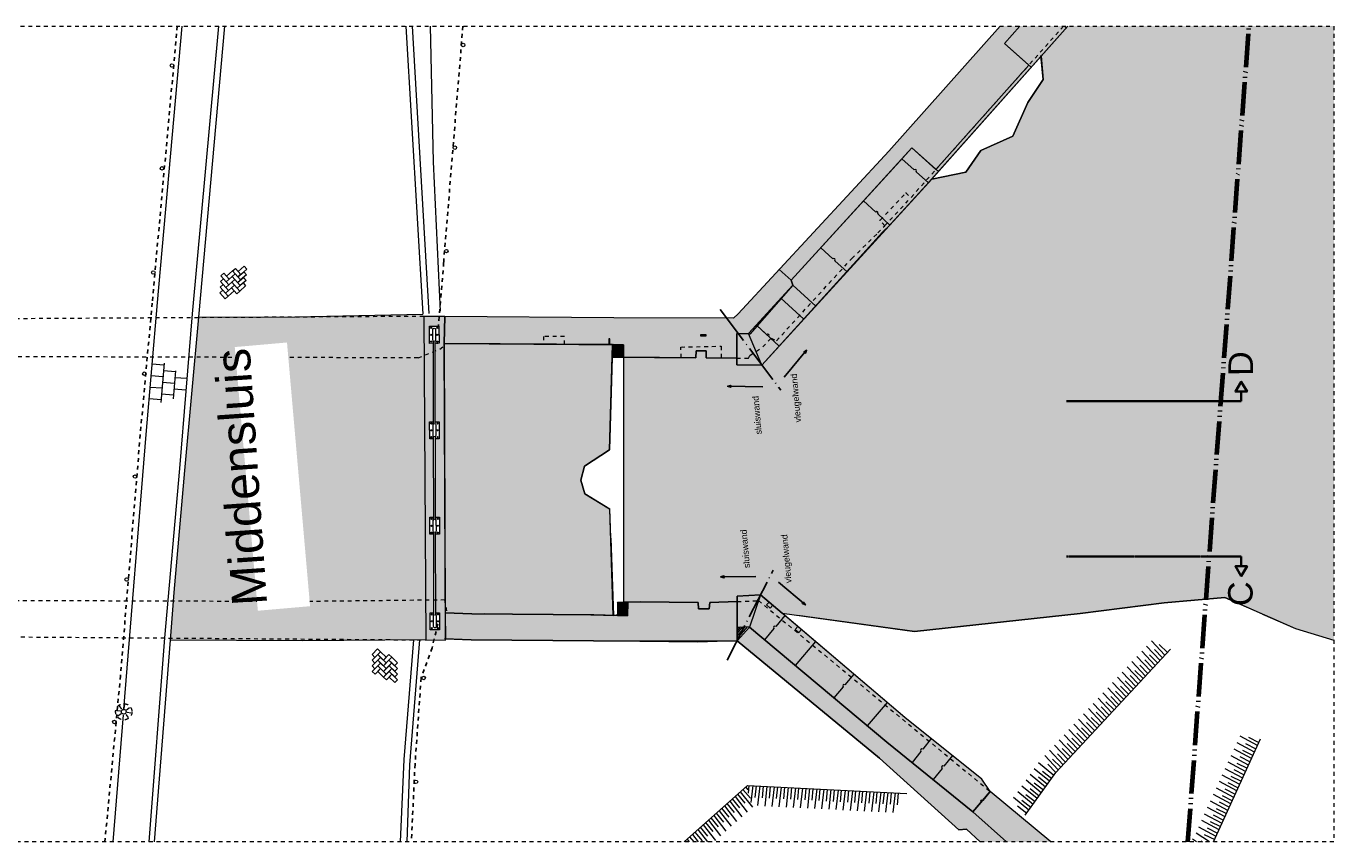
# Model space of a CAD drawing. Extents: x -251883 to 250656, y 0 to 491369.
# Tile 36 of 38: x -5158 to 28500, y 448369 to 469369. Entities that reach past the tile are written whole.
import ezdxf

# ---------------------------------------------------------------- set-up
doc = ezdxf.new("R2010")
doc.units = 0
doc.header["$MEASUREMENT"] = 0
for name, pattern in [('@L07DS2b', [6.3, 4, -1, 0.3, -1]), ('DASHDOT', [1250, 1000, -112.5, 25, -112.5]), ('DASHED', [200, 100, -100]), ('DIVIDE', [1250, 862.5, -112.5, 25, -112.5, 25, -112.5])]:
    doc.linetypes.add(name, pattern=pattern)
for name, color, linetype in [('A-0019-AFDEKVLAK', 1, 'Continuous'), ('A-0070-SYMBOOL', 1, 'Continuous'), ('A-0074--', 4, 'Continuous'), ('A-1100-TXT+MT-SO', 7, 'Continuous')]:
    doc.layers.add(name, color=color, linetype=linetype)

# ---------------------------------------------------------------- blocks, each defined once
blk = doc.blocks.new('M-BESTAAND_275')
at = {"linetype": 'Continuous', "lineweight": 5}
for color, points in [(254, [(-101504, 105874), (-100996, 105874), (-101393, 105428), (-100768, 104872), (-103157, 102185), (-103782, 102739), (-104088, 102394), (-106886, 99333), (-106842, 99202), (-107978, 97960), (-108279, 97962), (-108284, 97329), (-109074, 97335), (-109072, 97511), (-109332, 97513), (-109334, 97337), (-111201, 97352), (-111201, 97672), (-115816, 97708), (-115801, 98398), (-111448, 98364), (-108367, 98358), (-108245, 98470), (-104368, 102652)]), (111, [(-92916, 90070), (-93903, 90367), (-94564, 90657), (-95726, 91167), (-97283, 91026), (-99445, 90752), (-103708, 90288), (-107114, 90758), (-107672, 91232), (-108275, 91203), (-108274, 91063), (-108979, 91035), (-108995, 90870), (-109266, 90870), (-109281, 91039), (-110767, 91056), (-111198, 91051), (-111201, 97352), (-109334, 97337), (-109332, 97513), (-109072, 97511), (-109074, 97335), (-108284, 97329), (-108285, 97154), (-107635, 97149), (-103267, 101933), (-102390, 102115), (-102006, 102670), (-101176, 103044), (-100790, 103911), (-100400, 104497), (-100452, 105100), (-99763, 105874), (-92916, 105874)]), (8, [(-99763, 105874), (-103347, 101844), (-104342, 100753), (-104532, 100566), (-107635, 97149), (-108285, 97154), (-108279, 97962), (-107948, 97948), (-106842, 99202), (-106886, 99333), (-103782, 102739), (-103157, 102185), (-100768, 104872), (-101393, 105428), (-100996, 105874)]), (254, [(-115783, 90069), (-116288, 90073), (-116341, 98402), (-115801, 98398), (-115816, 97708)]), (111, [(-111560, 94968), (-112206, 94550), (-112293, 94182), (-112194, 93831), (-111555, 93442), (-111461, 90701), (-111966, 90717), (-115102, 90745), (-115786, 90768), (-115816, 97708), (-111485, 97674)]), (8, [(-111471, 97354), (-111469, 97674), (-111201, 97672), (-111204, 97352)]), (8, [(-102204, 85651), (-104418, 87439), (-107957, 90397), (-107956, 90414), (-108273, 90404), (-108275, 91203), (-107672, 91232), (-107114, 90758), (-103955, 88075), (-101976, 86487), (-101760, 86167)]), (254, [(-111966, 90717), (-111098, 90690), (-111087, 91043), (-110767, 91056), (-109281, 91039), (-109266, 90870), (-108995, 90870), (-108979, 91035), (-108274, 91063), (-108270, 90045), (-111972, 90047), (-115117, 90075), (-115783, 90098), (-115786, 90768), (-115102, 90745)]), (8, [(-111356, 90698), (-111350, 91033), (-111087, 91043), (-111098, 90690)]), (254, [(-102020, 84874), (-102369, 85200), (-102564, 85183), (-104609, 87031), (-108270, 90045), (-107957, 90397), (-104418, 87439), (-102204, 85651), (-101345, 84874)]), (254, [(-101345, 84874), (-102204, 85651), (-101760, 86167), (-100201, 84874)])]:
    blk.add_hatch(color=color, dxfattribs=at).paths.add_polyline_path(points, flags=0)
at = {"color": 7, "linetype": 'DASHED', "lineweight": 0}
blk.add_lwpolyline([(-149916, 84874), (-149916, 105874), (-92916, 105874), (-92916, 84874)], close=True, dxfattribs=at)
at = {"color": 5, "linetype": 'DASHED', "lineweight": 25}
for points in [[(-122684, 105874), (-123330, 98744), (-123637, 95354), (-124146, 89150), (-124547, 84874)], [(-115333, 105874), (-115828, 99786), (-116001, 97656)]]:
    blk.add_lwpolyline(points, dxfattribs=at)
at = {"color": 11, "linetype": 'Continuous', "lineweight": 9}
for points in [[(-124056, 88291), (-123488, 95358), (-123197, 98758), (-122562, 105874)], [(-121467, 105874), (-122140, 98381)], [(-116804, 105874), (-116365, 98463)], [(-116176, 105874), (-116094, 102380), (-115915, 98539)], [(-122140, 98381), (-122497, 94438), (-122770, 91297), (-122868, 90063)], [(-122140, 98381), (-119656, 98387), (-116365, 98463)], [(-122868, 90063), (-123278, 84874)], [(-116288, 90073), (-119453, 90053), (-122868, 90063)], [(-116936, 84874), (-116842, 86998), (-116592, 90071)], [(-124330, 84874), (-124067, 88148)]]:
    blk.add_lwpolyline(points, dxfattribs=at)
at = {"color": 8, "linetype": 'Continuous', "lineweight": 5}
for points in [[(-121625, 105874), (-122298, 98471), (-122625, 94487), (-123013, 90127), (-123418, 84874)], [(-116640, 105874), (-116210, 98472)], [(-123029, 97149), (-123331, 97173)], [(-123025, 97198), (-123108, 96183)], [(-122732, 96974), (-123041, 96999)], [(-122730, 96996), (-122789, 96281)], [(-123053, 96850), (-123355, 96874)], [(-122756, 96675), (-123065, 96700)], [(-122435, 96799), (-122744, 96824)], [(-123102, 96252), (-123404, 96276)], [(-123078, 96551), (-123380, 96575)], [(-122781, 96376), (-123090, 96401)], [(-122460, 96500), (-122769, 96525)], [(-108271, 90302), (-108181, 90409)], [(-108271, 90371), (-108242, 90405)], [(-108270, 90098), (-108006, 90412)], [(-108270, 90166), (-108065, 90410)], [(-108270, 90234), (-108124, 90408)], [(-116766, 84874), (-116699, 86860), (-116439, 90072)], [(-124145, 88236), (-124244, 88251)], [(-124112, 88292), (-124171, 88372)], [(-124048, 88307), (-124033, 88406)], [(-123993, 88273), (-123912, 88333)], [(-123977, 88210), (-123878, 88195)], [(-124130, 88173), (-124210, 88114)], [(-124074, 88139), (-124089, 88040)], [(-124011, 88155), (-123952, 88074)]]:
    blk.add_lwpolyline(points, dxfattribs=at)
at = {"color": 254, "linetype": 'Continuous', "lineweight": 13}
for points in [[(-101504, 105874), (-104368, 102652), (-108245, 98470), (-108367, 98358), (-111448, 98364), (-115801, 98398), (-115816, 97708), (-111201, 97672), (-111201, 97352), (-109334, 97337), (-109332, 97513), (-109072, 97511), (-109074, 97335), (-108284, 97329), (-108279, 97962), (-107978, 97960), (-106842, 99202), (-106886, 99333), (-104088, 102394), (-103782, 102739), (-103157, 102185), (-100768, 104872), (-101393, 105428), (-100996, 105874)], [(-101345, 84874), (-102204, 85651), (-104418, 87439), (-107957, 90397), (-108270, 90045), (-104609, 87031), (-102564, 85183), (-102369, 85200), (-102020, 84874)], [(-100201, 84874), (-101760, 86167), (-102204, 85651), (-101345, 84874)]]:
    blk.add_lwpolyline(points, dxfattribs=at)
at = {"color": 111, "linetype": 'Continuous', "lineweight": 13}
blk.add_lwpolyline([(-99763, 105874), (-100452, 105100), (-100400, 104497), (-100790, 103911), (-101176, 103044), (-102006, 102670), (-102390, 102115), (-103267, 101933), (-107635, 97149), (-108285, 97154), (-108284, 97329), (-109074, 97335), (-109072, 97511), (-109332, 97513), (-109334, 97337), (-111201, 97352), (-111198, 91051), (-110767, 91056), (-109281, 91039), (-109266, 90870), (-108995, 90870), (-108979, 91035), (-108274, 91063), (-108275, 91203), (-107672, 91232), (-107114, 90758), (-103708, 90288), (-99445, 90752), (-97283, 91026), (-95726, 91167), (-94564, 90657), (-93903, 90367), (-92916, 90070)], dxfattribs=at)
at = {"color": 7, "linetype": 'Continuous', "lineweight": 18}
for points in [[(-101504, 105874), (-104368, 102652), (-108245, 98470), (-108367, 98358)], [(-103935, 101595), (-103935, 101580)], [(-104608, 100880), (-104594, 100879)], [(-104483, 100731), (-104475, 100737)], [(-108367, 98358), (-111448, 98364), (-115801, 98398)], [(-109689, 97610), (-109694, 97615)], [(-109334, 97337), (-109332, 97513), (-109072, 97511), (-109074, 97335)], [(-107672, 91232), (-108275, 91203), (-108274, 91063), (-108979, 91035), (-108995, 90870), (-109266, 90870), (-109281, 91039)], [(-100201, 84874), (-101760, 86167), (-101976, 86487), (-103955, 88075), (-107672, 91232)], [(-111350, 91033), (-111361, 91046)], [(-110767, 91056), (-111350, 91033), (-111356, 90698)], [(-110767, 91056), (-109281, 91039)], [(-109281, 91039), (-109281, 91039)], [(-108979, 91035), (-108979, 91035)], [(-108274, 91063), (-108270, 90045)], [(-94750, 90739), (-95726, 91167), (-97283, 91026), (-99445, 90752)], [(-111966, 90717), (-115102, 90745), (-115786, 90768)], [(-111356, 90698), (-114785, 90742)], [(-111966, 90717), (-111356, 90698)], [(-111356, 90698), (-111380, 90715)], [(-109266, 90870), (-109266, 90870)], [(-108995, 90870), (-108995, 90870)], [(-99445, 90752), (-103708, 90288), (-106711, 90702)], [(-101345, 84874), (-102204, 85651), (-104418, 87439), (-107957, 90397)], [(-108270, 90045), (-109293, 90019), (-110779, 90036), (-111972, 90047), (-115117, 90075), (-115809, 90099)], [(-102020, 84874), (-102369, 85200), (-102564, 85183), (-104609, 87031), (-108270, 90045)]]:
    blk.add_lwpolyline(points, dxfattribs=at)
at = {"color": 8, "linetype": 'Continuous', "lineweight": 13}
blk.add_lwpolyline([(-100996, 105874), (-101393, 105428), (-100768, 104872), (-103157, 102185), (-103782, 102739), (-106886, 99333), (-106842, 99202), (-107948, 97948), (-108279, 97962), (-108285, 97154), (-107635, 97149), (-104532, 100566), (-104342, 100753), (-103347, 101844), (-99763, 105874)], dxfattribs=at)
at = {"color": 1, "linetype": 'DASHED', "lineweight": 13}
for points in [[(-99874, 105874), (-103804, 101457)], [(-104475, 100737), (-104594, 100879), (-103935, 101580), (-103804, 101457)], [(-104483, 100731), (-103804, 101457)], [(-108284, 97329), (-107985, 97329), (-107948, 97399), (-107612, 97615), (-107401, 97844), (-107262, 97775), (-105323, 99892), (-104650, 100552), (-104475, 100737)], [(-116341, 98402), (-128509, 98331), (-128517, 99699), (-130916, 99690)], [(-116484, 97333), (-115925, 97561), (-115816, 97643)], [(-112716, 97684), (-112721, 97884), (-113259, 97888), (-113256, 97688)], [(-109715, 97339), (-109722, 97612), (-108685, 97636), (-108689, 97334)], [(-116484, 97333), (-128620, 97368), (-130192, 97389)], [(-108268, 91059), (-107722, 91085), (-101760, 86167)], [(-130550, 88451), (-128504, 88483), (-128507, 90163), (-116288, 90073)]]:
    blk.add_lwpolyline(points, dxfattribs=at)
at = {"color": 1, "linetype": 'Continuous', "lineweight": 13}
for points in [[(-101393, 105428), (-100997, 105874)], [(-99803, 105831), (-99852, 105874)], [(-101393, 105428), (-100708, 104818)], [(-103267, 101933), (-102390, 102115), (-102006, 102670), (-101176, 103044), (-100790, 103911), (-100400, 104497), (-100454, 105115)], [(-108284, 97329), (-108279, 97962), (-107978, 97960), (-106842, 99202), (-106886, 99333), (-104088, 102394), (-103782, 102739)], [(-103782, 102739), (-103094, 102128)], [(-106886, 99333), (-107189, 99609)], [(-106842, 99202), (-106252, 98663)], [(-107146, 98870), (-106555, 98331)], [(-107635, 97149), (-107978, 97960)], [(-107780, 98176), (-107189, 97637)], [(-111202, 97352), (-111198, 92952)], [(-111201, 97352), (-111198, 91051)], [(-112293, 94182), (-112295, 94188)], [(-112198, 93838), (-112193, 93831)], [(-111555, 93442), (-111557, 93451)], [(-111199, 92952), (-111198, 91051)], [(-111529, 92690), (-111460, 90701)], [(-107672, 91232), (-107957, 90397), (-108270, 90045)], [(-111356, 90698), (-111098, 90690), (-111087, 91043)], [(-107454, 91046), (-107516, 90973), (-107422, 90893), (-107359, 90966)], [(-94750, 90739), (-93903, 90367), (-92916, 90070)], [(-108273, 90404), (-107956, 90414)], [(-106715, 90419), (-106777, 90345), (-106683, 90265), (-106621, 90339)], [(-106259, 90032), (-106783, 89416)], [(-104415, 88465), (-104926, 87863)], [(-101999, 85889), (-101953, 85942)]]:
    blk.add_lwpolyline(points, dxfattribs=at)
at = {"color": 1, "linetype": 'DIVIDE', "lineweight": 70}
blk.add_lwpolyline([(-96673, 84874), (-95097, 105874)], dxfattribs=at)
at = {"color": 1, "linetype": 'Continuous', "lineweight": 13}
for points in [[(-103347, 101844), (-103664, 102126, 0.999342), (-103716, 102173), (-104034, 102455)], [(-104342, 100753), (-104655, 101040, 0.999342), (-104707, 101087), (-105021, 101374)], [(-105442, 99549), (-105756, 99835, 0.999342), (-105808, 99882), (-106121, 100169)], [(-107189, 97637), (-107459, 97883, 0.999342), (-107510, 97930), (-107780, 98176)], [(-107045, 90699), (-107280, 90421, 0.999342), (-107326, 90367), (-107573, 90076)], [(-105269, 89190), (-105499, 88919, 0.999342), (-105544, 88866), (-105785, 88582)], [(-103279, 87532), (-103498, 87259, 0.999342), (-103542, 87204), (-103772, 86917)], [(-102733, 87094), (-102953, 86820, 0.999342), (-102997, 86765), (-103228, 86478)], [(-101760, 86167), (-101953, 85942, 0.999342), (-101999, 85889), (-102204, 85651)]]:
    blk.add_lwpolyline(points, format="xyb", dxfattribs=at)
at = {"color": 8, "linetype": 'Continuous', "lineweight": 5}
for points in [[(-121127, 99417), (-121262, 99571), (-121185, 99638), (-121050, 99484)], [(-120896, 99620), (-121050, 99484), (-121118, 99561), (-120964, 99697)], [(-121435, 99146), (-121570, 99300), (-121493, 99367), (-121358, 99213)], [(-121426, 99290), (-121561, 99444), (-121484, 99512), (-121349, 99358)], [(-121426, 99290), (-121272, 99426), (-121204, 99349), (-121358, 99213)], [(-121195, 99494), (-121349, 99358), (-121416, 99435), (-121262, 99571)], [(-121146, 99127), (-121281, 99281), (-121204, 99349), (-121069, 99195)], [(-121136, 99272), (-121272, 99426), (-121195, 99494), (-121059, 99340)], [(-121136, 99272), (-120982, 99407), (-120915, 99330), (-121069, 99195)], [(-121127, 99417), (-120973, 99552), (-120905, 99475), (-121059, 99340)], [(-121453, 98857), (-121589, 99010), (-121512, 99078), (-121376, 98924)], [(-121444, 99001), (-121580, 99155), (-121503, 99223), (-121367, 99069)], [(-121444, 99001), (-121290, 99137), (-121223, 99060), (-121376, 98924)], [(-121435, 99146), (-121281, 99281), (-121213, 99204), (-121367, 99069)], [(-121155, 98983), (-121290, 99137), (-121213, 99204), (-121078, 99050)], [(-121146, 99127), (-120992, 99263), (-120924, 99186), (-121078, 99050)], [(-117527, 89840), (-117671, 89694), (-117598, 89622), (-117454, 89768)], [(-117526, 89695), (-117670, 89549), (-117597, 89477), (-117453, 89623)], [(-117525, 89550), (-117668, 89404), (-117595, 89332), (-117452, 89478)], [(-117526, 89695), (-117380, 89552), (-117308, 89625), (-117454, 89768)], [(-117525, 89550), (-117378, 89407), (-117307, 89480), (-117453, 89623)], [(-117236, 89698), (-117380, 89552), (-117307, 89480), (-117163, 89626)], [(-117235, 89553), (-117378, 89407), (-117305, 89335), (-117162, 89481)], [(-117235, 89553), (-117089, 89409), (-117017, 89482), (-117163, 89626)], [(-117523, 89405), (-117667, 89259), (-117594, 89187), (-117450, 89333)], [(-117523, 89405), (-117377, 89262), (-117305, 89335), (-117452, 89478)], [(-117304, 89190), (-117450, 89333), (-117522, 89260), (-117376, 89117)], [(-117234, 89408), (-117377, 89262), (-117304, 89190), (-117160, 89336)], [(-117232, 89263), (-117376, 89117), (-117303, 89045), (-117159, 89191)], [(-117234, 89408), (-117087, 89264), (-117015, 89337), (-117162, 89481)], [(-117232, 89263), (-117086, 89119), (-117014, 89192), (-117160, 89336)], [(-117013, 89047), (-117159, 89191), (-117231, 89118), (-117085, 88974)]]:
    blk.add_lwpolyline(points, close=True, dxfattribs=at)
at = {"color": 254, "linetype": 'Continuous', "lineweight": 13}
for points in [[(-115816, 97708), (-115801, 98398), (-116341, 98402), (-116288, 90073), (-115783, 90069)], [(-115102, 90745), (-115786, 90768), (-115783, 90098), (-115117, 90075), (-111972, 90047), (-108270, 90045), (-108274, 91063), (-108979, 91035), (-108995, 90870), (-109266, 90870), (-109281, 91039), (-110767, 91056), (-111087, 91043), (-111098, 90690), (-111966, 90717)]]:
    blk.add_lwpolyline(points, close=True, dxfattribs=at)
at = {"color": 7, "linetype": 'Continuous', "lineweight": 18}
blk.add_lwpolyline([(-115816, 97708), (-115801, 98398), (-116341, 98402), (-116288, 90073), (-115783, 90069)], close=True, dxfattribs=at)
at = {"color": 5, "linetype": 'DASHDOT', "lineweight": 25}
for points in [[(-108714, 98576), (-107149, 96506)], [(-108530, 89555), (-107348, 91866)]]:
    blk.add_lwpolyline(points, dxfattribs=at)
at = {"color": 111, "linetype": 'Continuous', "lineweight": 13}
blk.add_lwpolyline([(-111485, 97674), (-115816, 97708), (-115786, 90768), (-115102, 90745), (-111966, 90717), (-111461, 90701), (-111555, 93442), (-112194, 93831), (-112293, 94182), (-112206, 94550), (-111560, 94968)], close=True, dxfattribs=at)
at = {"color": 8, "linetype": 'Continuous', "lineweight": 13}
for points in [[(-111204, 97352), (-111201, 97672), (-111469, 97674), (-111471, 97354)], [(-101760, 86167), (-101976, 86487), (-103955, 88075), (-107114, 90758), (-107672, 91232), (-108275, 91203), (-108273, 90404), (-107956, 90414), (-107957, 90397), (-104418, 87439), (-102204, 85651)], [(-111098, 90690), (-111087, 91043), (-111350, 91033), (-111356, 90698)]]:
    blk.add_lwpolyline(points, close=True, dxfattribs=at)
at = {"color": 5, "linetype": 'Continuous', "lineweight": 25}
for points in [[(-107062, 96833), (-106485, 97530), (-106518, 97451), (-106539, 97464)], [(-107062, 96833), (-106485, 97530), (-106556, 97483), (-106539, 97464)], [(-107613, 96589), (-108518, 96602), (-108437, 96626), (-108433, 96601)], [(-107613, 96589), (-108518, 96602), (-108437, 96576), (-108433, 96601)], [(-107791, 91703), (-108696, 91694), (-108615, 91720), (-108611, 91695)], [(-107791, 91703), (-108696, 91694), (-108615, 91670), (-108611, 91695)], [(-107206, 91559), (-106516, 90973), (-106562, 91044), (-106581, 91028)], [(-107206, 91559), (-106516, 90973), (-106594, 91007), (-106581, 91028)]]:
    blk.add_lwpolyline(points, dxfattribs=at)
at = {"color": 9, "linetype": 'Continuous', "lineweight": 13}
for points in [[(-97388, 89546), (-97737, 89916)], [(-97263, 89680), (-97612, 90050)], [(-97411, 89959), (-97200, 89747)], [(-100864, 85563), (-100070, 86659), (-97119, 89835)], [(-97637, 89277), (-97987, 89647)], [(-97512, 89412), (-97862, 89782)], [(-97785, 89556), (-97575, 89344)], [(-97660, 89690), (-97450, 89478)], [(-97535, 89825), (-97325, 89613)], [(-98011, 88875), (-98361, 89244)], [(-97887, 89009), (-98236, 89379)], [(-97762, 89143), (-98112, 89513)], [(-98035, 89287), (-97824, 89076)], [(-97910, 89422), (-97700, 89210)], [(-98261, 88606), (-98611, 88976)], [(-98136, 88740), (-98486, 89110)], [(-98409, 88885), (-98199, 88673)], [(-98284, 89019), (-98074, 88807)], [(-98159, 89153), (-97949, 88941)], [(-98635, 88203), (-98985, 88573)], [(-98510, 88338), (-98860, 88707)], [(-98386, 88472), (-98735, 88842)], [(-98658, 88616), (-98448, 88404)], [(-98534, 88750), (-98323, 88539)], [(-98885, 87935), (-99235, 88305)], [(-98760, 88069), (-99110, 88439)], [(-99033, 88214), (-98823, 88002)], [(-98908, 88348), (-98698, 88136)], [(-98783, 88482), (-98573, 88270)], [(-99259, 87532), (-99609, 87902)], [(-99134, 87666), (-99484, 88036)], [(-99010, 87801), (-99359, 88170)], [(-99282, 87945), (-99072, 87733)], [(-99158, 88079), (-98947, 87867)], [(-99509, 87263), (-99859, 87633)], [(-99384, 87398), (-99734, 87768)], [(-99657, 87542), (-99447, 87330)], [(-99532, 87676), (-99322, 87464)], [(-99407, 87811), (-99197, 87599)], [(-96010, 84874), (-94804, 87526)], [(-94882, 87352), (-95331, 87592)], [(-95111, 87569), (-94844, 87435)], [(-99883, 86861), (-100233, 87231)], [(-99758, 86995), (-100108, 87365)], [(-99634, 87129), (-99983, 87499)], [(-99906, 87274), (-99696, 87062)], [(-99782, 87408), (-99571, 87196)], [(-95034, 87018), (-95483, 87258)], [(-94958, 87185), (-95407, 87425)], [(-95263, 87236), (-94996, 87101)], [(-95187, 87402), (-94920, 87268)], [(-100124, 86584), (-100518, 86907)], [(-100008, 86726), (-100358, 87096)], [(-100281, 86871), (-100070, 86659)], [(-100156, 87005), (-99946, 86793)], [(-100031, 87139), (-99821, 86927)], [(-95186, 86684), (-95635, 86925)], [(-95110, 86851), (-95559, 87092)], [(-95414, 86902), (-95148, 86767)], [(-95339, 87069), (-95072, 86934)], [(-100338, 86286), (-100731, 86609)], [(-100231, 86435), (-100625, 86758)], [(-100520, 86544), (-100285, 86360)], [(-100413, 86693), (-100178, 86509)], [(-95338, 86351), (-95787, 86591)], [(-95262, 86517), (-95711, 86758)], [(-95566, 86568), (-95300, 86434)], [(-95490, 86735), (-95224, 86600)], [(-109638, 84874), (-108009, 86328), (-103903, 86117)], [(-108192, 86164), (-107878, 85764)], [(-107934, 85995), (-108124, 86226)], [(-108055, 86287), (-108000, 86215)], [(-107982, 86128), (-107963, 86326)], [(-107872, 86321), (-107923, 85888)], [(-107808, 86019), (-107780, 86316)], [(-107689, 86312), (-107748, 85806)], [(-107625, 86010), (-107597, 86307)], [(-107506, 86302), (-107565, 85797)], [(-107442, 86001), (-107414, 86298)], [(-107323, 86293), (-107382, 85787)], [(-107259, 85991), (-107231, 86288)], [(-107140, 86284), (-107199, 85778)], [(-107076, 85982), (-107048, 86279)], [(-106957, 86274), (-107016, 85768)], [(-106893, 85972), (-106865, 86270)], [(-106774, 86265), (-106833, 85759)], [(-106710, 85963), (-106682, 86260)], [(-106591, 86255), (-106650, 85750)], [(-106526, 85954), (-106499, 86251)], [(-106408, 86246), (-106467, 85740)], [(-106343, 85944), (-106316, 86241)], [(-106225, 86236), (-106284, 85731)], [(-106160, 85935), (-106133, 86232)], [(-106042, 86227), (-106101, 85721)], [(-105977, 85925), (-105950, 86223)], [(-105859, 86218), (-105918, 85712)], [(-105794, 85916), (-105767, 86213)], [(-105676, 86208), (-105735, 85703)], [(-105611, 85906), (-105584, 86204)], [(-105493, 86199), (-105552, 85693)], [(-105428, 85897), (-105401, 86194)], [(-105309, 86189), (-105368, 85684)], [(-105245, 85888), (-105218, 86185)], [(-105126, 86180), (-105185, 85674)], [(-105062, 85878), (-105035, 86175)], [(-104943, 86171), (-105002, 85665)], [(-104879, 85869), (-104852, 86166)], [(-100551, 85988), (-100945, 86311)], [(-100445, 86137), (-100838, 86460)], [(-100733, 86246), (-100498, 86062)], [(-100627, 86395), (-100391, 86211)], [(-95490, 86017), (-95938, 86257)], [(-95414, 86184), (-95863, 86424)], [(-95718, 86235), (-95452, 86100)], [(-95642, 86401), (-95376, 86267)], [(-108344, 85629), (-108534, 85860)], [(-108466, 85920), (-108152, 85519)], [(-108207, 85751), (-108397, 85982)], [(-108329, 86042), (-108015, 85641)], [(-108071, 85873), (-108260, 86104)], [(-104760, 86161), (-104819, 85655)], [(-104696, 85859), (-104669, 86157)], [(-104577, 86152), (-104636, 85646)], [(-104513, 85850), (-104485, 86147)], [(-104394, 86142), (-104453, 85637)], [(-104330, 85840), (-104302, 86138)], [(-104211, 86133), (-104270, 85627)], [(-104147, 85831), (-104119, 86128)], [(-100765, 85690), (-101159, 86013)], [(-100658, 85839), (-101052, 86162)], [(-100947, 85948), (-100712, 85764)], [(-100840, 86097), (-100605, 85914)], [(-95642, 85683), (-96090, 85924)], [(-95566, 85850), (-96014, 86091)], [(-95870, 85901), (-95604, 85766)], [(-95794, 86068), (-95528, 85933)], [(-108754, 85263), (-108944, 85493)], [(-108876, 85554), (-108562, 85153)], [(-108618, 85385), (-108807, 85615)], [(-108739, 85676), (-108425, 85275)], [(-108481, 85507), (-108671, 85737)], [(-108602, 85798), (-108288, 85397)], [(-101054, 85799), (-100819, 85616)], [(-95793, 85350), (-96242, 85590)], [(-95717, 85517), (-96166, 85757)], [(-96022, 85567), (-95755, 85433)], [(-95946, 85734), (-95680, 85600)], [(-109286, 85188), (-109040, 84874)], [(-109028, 85019), (-109217, 85249)], [(-109149, 85310), (-108835, 84909)], [(-108891, 85141), (-109081, 85371)], [(-109013, 85432), (-108699, 85031)], [(-95945, 85016), (-96394, 85256)], [(-95869, 85183), (-96318, 85423)], [(-96174, 85234), (-95907, 85099)], [(-96098, 85400), (-95831, 85266)], [(-109620, 84874), (-109628, 84883)], [(-109560, 84944), (-109505, 84874)], [(-109383, 84874), (-109491, 85005)], [(-109423, 85066), (-109273, 84874)], [(-109165, 84897), (-109354, 85127)], [(-96451, 84874), (-96551, 84940)], [(-96117, 84874), (-96460, 85099)], [(-96333, 84897), (-96296, 84874)], [(-96250, 85067), (-95983, 84932)]]:
    blk.add_lwpolyline(points, dxfattribs=at)
at = {"color": 1, "linetype": 'Continuous', "lineweight": 13}
for centre in [(-115326, 105387), (-122820, 104860), (-115540, 102747), (-123077, 102212), (-115757, 100083), (-123301, 99532), (-123533, 96926), (-123771, 94278), (-123988, 91629), (-116342, 89094), (-124302, 87960), (-116541, 86420)]:
    blk.add_circle(centre, 45, dxfattribs=at)
at = {"color": 1, "linetype": 'DASHED', "lineweight": 13}
blk.add_circle((-124061, 88223), 210, dxfattribs=at)
at = {"color": 7, "linetype": 'Continuous', "lineweight": 18}
blk.add_circle((-124061, 88223), 60, dxfattribs=at)
at = {"layer": 'A-0074--', "color": 4, "linetype": 'Continuous', "lineweight": 35}
for points in [[(-95299, 96218), (-95299, 96468), (-95449, 96468), (-95299, 96718), (-95149, 96468), (-95299, 96468)], [(-95298, 92218), (-95298, 91968), (-95448, 91968), (-95298, 91718), (-95148, 91968), (-95298, 91968)]]:
    blk.add_lwpolyline(points, dxfattribs=at)
at = {"layer": 'A-0074--', "color": 4, "linetype": '@L07DS2b', "lineweight": 35}
for points in [[(-95299, 96218), (-99799, 96217)], [(-95298, 92218), (-99798, 92217)]]:
    blk.add_lwpolyline(points, dxfattribs=at)
at = {"layer": 'A-0070-SYMBOOL', "color": 7, "linetype": 'Continuous', "char_height": 630, "attachment_point": 7, "rotation": 90.0096, "line_spacing_factor": 0.933333}
for s, insert in [('{\\fArial|b0|i0|c12|p0;D}', (-94999, 96868)), ('{\\fArial|b0|i0|c12|p0;C}', (-94998, 90942))]:
    blk.add_mtext(s, dxfattribs=dict(at, insert=insert))
at = {"layer": 'A-1100-TXT+MT-SO', "color": 7, "linetype": 'Continuous', "char_height": 162, "attachment_point": 7, "rotation": 95, "line_spacing_factor": 0.933333}
for s, insert in [('{\\fArial|b0|i0|c12|p0;vleugelwand}', (-106580, 95683)), ('{\\fArial|b0|i0|c12|p0;sluiswand}', (-107637, 95370)), ('{\\fArial|b0|i0|c12|p0;sluiswand}', (-107941, 91931)), ('{\\fArial|b0|i0|c12|p0;vleugelwand}', (-106824, 91547))]:
    blk.add_mtext(s, dxfattribs=dict(at, insert=insert))
at = {"linetype": 'Continuous'}
for points in [[(-111578, 97675), (-111575, 97825), (-111550, 97824), (-111553, 97674)], [(-109068, 97899), (-109218, 97902), (-109218, 97927), (-109068, 97924)], [(-115942, 95250), (-116187, 95250), (-116188, 95690), (-115943, 95690)], [(-115936, 92792), (-116181, 92791), (-116182, 93231), (-115937, 93232)], [(-115931, 90333), (-116176, 90333), (-116177, 90773), (-115932, 90773)]]:
    blk.add_wipeout(points, dxfattribs=at).dxf.layer = 'A-0019-AFDEKVLAK'
at = {"color": 7, "linetype": 'Continuous', "lineweight": 18}
for points in [[(-109074, 97335), (-108284, 97329), (-108285, 97154), (-107635, 97149), (-103405, 101778), (-99764, 105874)], [(-115816, 97708), (-111469, 97674), (-111471, 97354), (-109334, 97337)], [(-111469, 97674), (-111201, 97672), (-111204, 97352)]]:
    blk.add_lwpolyline(points, dxfattribs=at)
at = {"color": 1, "linetype": 'Continuous', "lineweight": 13}
blk.add_lwpolyline([(-111486, 97634), (-111560, 94968), (-112206, 94550), (-112295, 94187), (-112194, 93831), (-111557, 93445), (-111461, 90701)], dxfattribs=at)
for points in [[(-111553, 97674), (-111550, 97824), (-111575, 97825), (-111578, 97675)], [(-109068, 97924), (-109218, 97927), (-109218, 97902), (-109068, 97899)]]:
    blk.add_lwpolyline(points, close=True, dxfattribs=at)
at = {"color": 8, "linetype": 'Continuous', "lineweight": 5}
for points in [[(-115942, 95250), (-116187, 95250), (-116188, 95690), (-115943, 95690)], [(-115936, 92792), (-116181, 92791), (-116182, 93231), (-115937, 93232)], [(-115931, 90333), (-116176, 90333), (-116177, 90773), (-115932, 90773)]]:
    blk.add_lwpolyline(points, close=True, dxfattribs=at)
at = {"color": 1, "linetype": 'Continuous', "lineweight": 13}
for points in [[(-116029, 95333, -1.008068), (-116099, 95333), (-116100, 95607, -1), (-116030, 95608)], [(-116024, 92874, -1.008068), (-116094, 92875), (-116095, 93149, -1), (-116025, 93149)], [(-116018, 90416, -1.008068), (-116088, 90416), (-116089, 90691, -1), (-116019, 90691)]]:
    blk.add_lwpolyline(points, format="xyb", close=True, dxfattribs=at)
at = {"color": 5, "linetype": 'DASHED', "lineweight": 25}
blk.add_lwpolyline([(-115978, 90486), (-116125, 89871), (-116408, 89093), (-116565, 86871), (-116658, 84874)], dxfattribs=at)
at = {"color": 8, "linetype": 'Continuous', "lineweight": 5}
for centre in [(-116144, 95646), (-115986, 95646), (-116143, 95470), (-116143, 95294), (-115986, 95470), (-115986, 95294), (-116138, 93188), (-116138, 93011), (-115981, 93188), (-115980, 93012), (-116138, 92835), (-115980, 92836), (-116133, 90729), (-116133, 90553), (-115975, 90730), (-115975, 90553), (-116132, 90377), (-115975, 90377)]:
    blk.add_circle(centre, 15, dxfattribs=at)
at = {"linetype": 'Continuous'}
for points in [[(-115947, 97709), (-116192, 97708), (-116193, 98148), (-115948, 98149)], [(-116082, 93184), (-116087, 95297), (-116042, 95298), (-116037, 93184)], [(-116077, 90726), (-116081, 92839), (-116036, 92839), (-116032, 90726)]]:
    blk.add_wipeout(points, dxfattribs=at).dxf.layer = 'A-0019-AFDEKVLAK'
at = {"linetype": 'Continuous', "lineweight": 5}
h = blk.add_hatch(dxfattribs=at)
h.set_pattern_fill('asfalt01', color=251, style=0, pattern_type=0)
h.set_pattern_definition([(33.59901, (11, 95), (1689.81238, 1262.99988), [25.0046, -1496.5617]), (153.51384, (153.4, 62.89), (1267.35925, -841.99994), [25.0009, -918.984]), (270, (78.4, 162.9), (422.4531, -8e-14), [25, -396]), (68.13043, (253.4, 162.89), (-2112.26538, -5051.99951), [24.9989, -2243.2365]), (153.51384, (353.4, 87.89), (1267.35925, -841.99994), [25.0006, -918.9844]), (44.90129, (278.4, 12.9), (-422.4531, 4e-05), [25.0104, -571.402]), (153.51384, (53.4, 287.89), (1267.35925, -841.99994), [25.0077, -918.9773]), (44.90129, (178.4, 262.9), (-422.4531, 4e-05), [25.0059, -571.4064]), (315.09871, (378.4, 237.9), (422.4531, 4e-05), [25.0092, -571.4032]), (236.21875, (278.4, 337.89), (-1267.35925, -2105), [24.9924, -1494.5588]), (44.90129, (403.4, 362.9), (-3e-05, 421), [24.9854, -571.427]), (146.40099, (128.4, 387.89), (1689.81238, -1262.99988), [25.0005, -1496.5657]), (13.98986, (31, 399), (6336.796875, 1684), [30.0845, -1711.3824]), (326.40099, (180, 407), (2112.265625, -1262.99988), [20.0037, -1501.5625]), (123.78125, (333, 408), (1267.35925, -2105), [16.3977, -1503.1535]), (56.21875, (136, 240), (-1267.35925, -1683.99988), [21.0977, -1498.4534]), (146.40099, (242, 69), (1689.81238, -1262.99988), [30.6188, -1490.9474]), (135.09871, (85, 29), (-3e-05, -421), [22.6668, -573.7455]), (123.78125, (319, 275), (1267.35925, -2105), [13.5997, -1505.9514]), (90, (350.88, 315), (-422.4531, 3e-14), [25, -396]), (0, (55, 253), (0, 421), [10, -412.4531]), (224.90129, (144, 345), (-422.45316, -842.00006), [13.4561, -582.9562]), (303.78125, (338, 184), (1267.35925, -1683.99988), [16.6443, -1502.9069]), (0, (360, 27), (0, 421), [10, -412.4531])])
h.paths.add_polyline_path([(-116288, 90073), (-116341, 98402), (-116365, 98463), (-119656, 98387), (-122140, 98381), (-122868, 90063), (-119453, 90053)], flags=0)
at = {"color": 8, "linetype": 'Continuous', "lineweight": 5}
blk.add_lwpolyline([(-115947, 97709), (-116192, 97708), (-116193, 98148), (-115948, 98149)], close=True, dxfattribs=at)
at = {"color": 1, "linetype": 'Continuous', "lineweight": 13}
blk.add_lwpolyline([(-116035, 97791, -1.008068), (-116105, 97791), (-116105, 98066, -1), (-116035, 98066)], format="xyb", close=True, dxfattribs=at)
for points in [[(-116082, 93184), (-116087, 95297)], [(-116037, 93184), (-116042, 95298)], [(-116077, 90726), (-116081, 92839)], [(-116032, 90726), (-116036, 92839)]]:
    blk.add_lwpolyline(points, dxfattribs=at)
at = {"color": 1, "linetype": 'DASHED', "lineweight": 13}
blk.add_lwpolyline([(-115749, 90820), (-115798, 91101), (-119556, 91059), (-130020, 91092), (-130265, 91090)], dxfattribs=at)
at = {"color": 8, "linetype": 'Continuous', "lineweight": 5}
for centre in [(-116149, 98104), (-115992, 98105), (-116149, 97928), (-116148, 97752), (-115991, 97929), (-115991, 97752)]:
    blk.add_circle(centre, 15, dxfattribs=at)
at = {"linetype": 'Continuous'}
for points in [[(-121204, 97612), (-119860, 97730), (-119266, 90941), (-120610, 90824)], [(-116088, 95642), (-116092, 97756), (-116047, 97756), (-116043, 95643)]]:
    blk.add_wipeout(points, dxfattribs=at).dxf.layer = 'A-0019-AFDEKVLAK'
at = {"color": 1, "linetype": 'Continuous', "lineweight": 13}
for points in [[(-116088, 95642), (-116092, 97756)], [(-116043, 95643), (-116047, 97756)]]:
    blk.add_lwpolyline(points, dxfattribs=at)
at = {"color": 7, "linetype": 'Continuous', "insert": (-120357, 90985), "char_height": 900, "attachment_point": 7, "rotation": 93.9211, "line_spacing_factor": 0.933333}
blk.add_mtext('{\\fArial|b0|i0|c12|p0;Middensluis}', dxfattribs=at)

msp = doc.modelspace()

# ---------------------------------------------------------------- block references
msp.add_blockref('M-BESTAAND_275', (121416, 363495))

doc.saveas('drawing.dxf')
